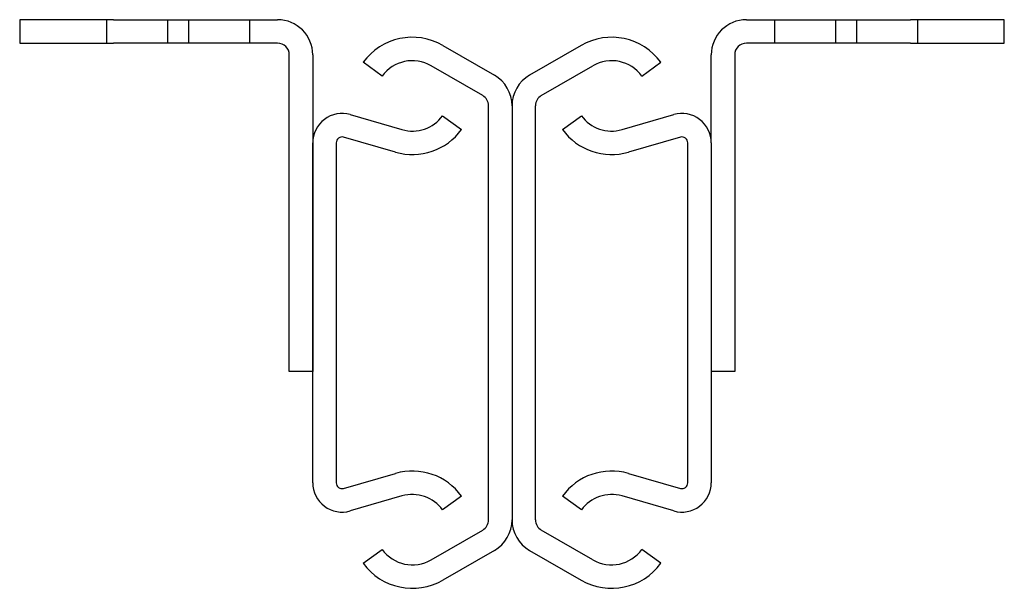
# Model space of a CAD drawing. Header units: millimetres. Extents: x -42 to 42, y -48.5 to 0.
import ezdxf

# ---------------------------------------------------------------- set-up
doc = ezdxf.new("R2010")
doc.units = ezdxf.units.MM
doc.header["$LTSCALE"] = 50
doc.linetypes.add('ALLCAD_Strich', pattern=[0.2, 0.15, -0.05])
doc.layers.add('BESCH_KONT_sich_schn_ansi_2d', color=40, linetype='Continuous')

msp = doc.modelspace()

# ---------------------------------------------------------------- linework, layer by layer
at = {"layer": 'BESCH_KONT_sich_schn_ansi_2d', "linetype": 'Continuous', "extrusion": (0, 1, 2.22045e-16)}
for p, q in [((-42, 0), (-42, -2)), ((-34, 0), (-42, 0)), ((-34, 0), (-20, 0)), ((20, 0), (34, 0)), ((42, 0), (34, 0)), ((42, -2), (42, 0)), ((-42, -2), (-34, -2)), ((-20, -2), (-34, -2)), ((-5.9, -2.197), (-1.5, -4.737)), ((5.9, -2.197), (1.5, -4.737)), ((34, -2), (20, -2)), ((34, -2), (42, -2)), ((-19, -30), (-19, -3)), ((-17, -3), (-17, -30)), ((17, -10.5), (17, -3)), ((19, -3), (19, -30)), ((-11.085, -4.813), (-12.7, -3.634)), ((-2.5, -6.469), (-6.9, -3.929)), ((2.5, -6.469), (6.9, -3.929)), ((11.085, -4.813), (12.7, -3.634)), ((-2, -42.665), (-2, -7.335)), ((0, -7.335), (0, -42.665)), ((0, -7.335), (0, -42.665)), ((2, -42.665), (2, -7.335)), ((-13.806, -8.098), (-9.388, -9.374)), ((-5.915, -8.187), (-4.3, -9.366)), ((4.3, -9.366), (5.915, -8.187)), ((9.388, -9.374), (13.806, -8.098)), ((-9.943, -11.296), (-14.361, -10.02)), ((14.361, -10.02), (9.943, -11.296)), ((-17, -39.5), (-17, -10.5)), ((-15, -10.5), (-15, -39.5)), ((15, -39.5), (15, -10.5)), ((17, -10.5), (17, -39.5)), ((-17, -30), (-19, -30)), ((19, -30), (17, -30)), ((-14.361, -39.98), (-9.943, -38.704)), ((9.943, -38.704), (14.361, -39.98)), ((-9.388, -40.626), (-13.806, -41.902)), ((-4.3, -40.634), (-5.915, -41.813)), ((5.915, -41.813), (4.3, -40.634)), ((13.806, -41.902), (9.388, -40.626)), ((-6.9, -46.071), (-2.5, -43.531)), ((6.9, -46.071), (2.5, -43.531)), ((-12.7, -46.366), (-11.085, -45.187)), ((-1.5, -45.263), (-5.9, -47.803)), ((1.5, -45.263), (5.9, -47.803)), ((12.7, -46.366), (11.085, -45.187))]:
    msp.add_line(p, q, dxfattribs=at)
at = {"layer": 'BESCH_KONT_sich_schn_ansi_2d', "linetype": 'ALLCAD_Strich', "extrusion": (0, 1, 2.22045e-16)}
for p, q in [((-34.6, 0), (-34.6, -2)), ((-29.4, 0), (-29.4, -2)), ((-27.6, 0), (-27.6, -2)), ((-22.4, 0), (-22.4, -2)), ((22.4, 0), (22.4, -2)), ((27.6, 0), (27.6, -2)), ((29.4, 0), (29.4, -2)), ((34.6, 0), (34.6, -2))]:
    msp.add_line(p, q, dxfattribs=at)
at = {"layer": 'BESCH_KONT_sich_schn_ansi_2d', "linetype": 'Continuous'}
for centre, radius, start, end in [((-20, -3), 3, 0, 90), ((20, -3), 3, 90, 180), ((-8.5, -6.7), 5.2, 60, 143.87107), ((8.5, -6.7), 5.2, 36.12893, 120), ((-20, -3), 1, 0, 90), ((20, -3), 1, 90, 180), ((-8.5, -6.7), 3.2, 60, 143.87107), ((8.5, -6.7), 3.2, 36.12893, 120), ((-3, -7.335), 3, 0, 60), ((3, -7.335), 3, 120, 180), ((-3, -7.335), 1, 0, 60), ((3, -7.335), 1, 120, 180), ((-14.5, -10.5), 2.5, 73.88954, 180), ((-8.5, -6.3), 3.2, 253.88954, 323.87107), ((8.5, -6.3), 3.2, 216.12893, 286.11046), ((14.5, -10.5), 2.5, 0, 106.11046), ((-14.5, -10.5), 0.5, 73.88954, 180), ((-8.5, -6.3), 5.2, 253.88954, 323.87107), ((8.5, -6.3), 5.2, 216.12893, 286.11046), ((14.5, -10.5), 0.5, 0, 106.11046), ((-8.5, -43.7), 5.2, 36.12893, 106.11046), ((8.5, -43.7), 5.2, 73.88954, 143.87107), ((-14.5, -39.5), 2.5, 180, 286.11046), ((-14.5, -39.5), 0.5, 180, 286.11046), ((14.5, -39.5), 2.5, 253.88954, 0), ((14.5, -39.5), 0.5, 253.88954, 0), ((-8.5, -43.7), 3.2, 36.12893, 106.11046), ((8.5, -43.7), 3.2, 73.88954, 143.87107), ((-3, -42.665), 1, 300, 0), ((-3, -42.665), 3, 300, 0), ((3, -42.665), 3, 180, 240), ((3, -42.665), 1, 180, 240), ((-8.5, -43.3), 3.2, 216.12893, 300), ((8.5, -43.3), 3.2, 240, 323.87107), ((-8.5, -43.3), 5.2, 216.12893, 300), ((8.5, -43.3), 5.2, 240, 323.87107)]:
    msp.add_arc(centre, radius, start, end, dxfattribs=at)

doc.saveas('drawing.dxf')
